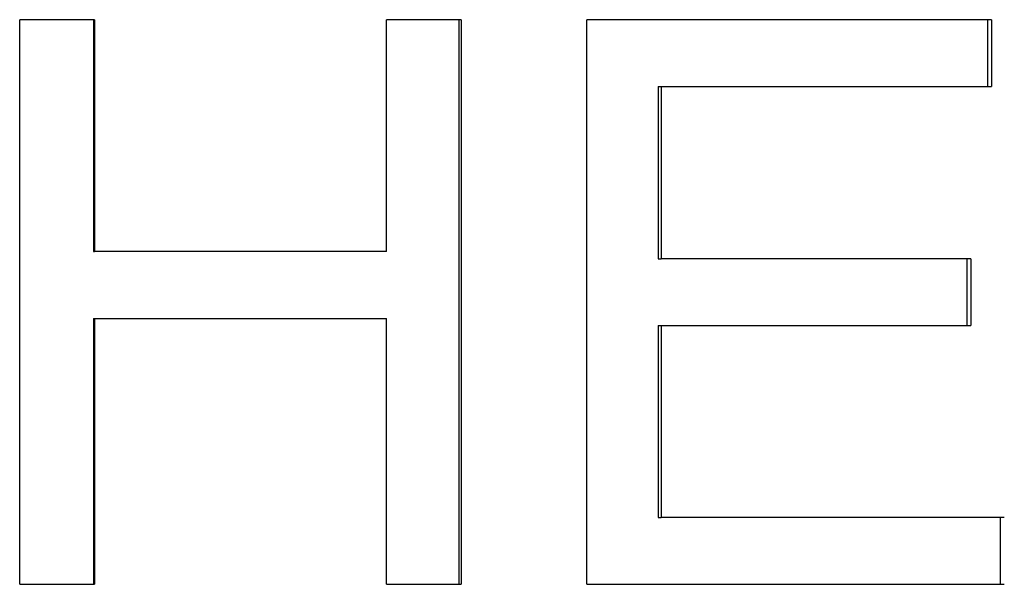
# Model space of a CAD drawing. Extents: x -5.4 to 5.4, y 0 to 11.
# Tile 9 of 11: x 0.12 to 0.539, y 5.904 to 6.144. Entities that reach past the tile are written whole.
import ezdxf

# ---------------------------------------------------------------- set-up
doc = ezdxf.new("R2010")
doc.units = 0
doc.header["$MEASUREMENT"] = 0
doc.layers.get('0').update_dxf_attribs({"linetype": 'CONTINUOUS'})

msp = doc.modelspace()

# ---------------------------------------------------------------- linework, layer by layer
for p, q in [((0.15204, 6.14428), (0.12025, 6.14428)), ((0.12025, 5.90428), (0.12025, 6.14428)), ((0.15204, 6.14428), (0.15204, 6.04568)), ((0.30783, 6.14428), (0.27614, 6.14428)), ((0.27614, 6.04568), (0.27614, 6.14428)), ((0.30783, 6.14428), (0.30783, 5.90428)), ((0.53312, 6.14428), (0.36112, 6.14428)), ((0.36112, 5.90428), (0.36112, 6.14428)), ((0.53312, 6.14428), (0.53312, 6.11592)), ((0.39148, 6.11592), (0.39273, 6.11592)), ((0.39273, 6.11592), (0.39273, 6.04257)), ((0.39273, 6.11592), (0.53312, 6.11592)), ((0.15156, 6.04568), (0.15204, 6.04568)), ((0.27614, 6.04568), (0.15204, 6.04568)), ((0.39148, 6.04257), (0.39273, 6.04257)), ((0.52429, 6.04257), (0.39273, 6.04257)), ((0.52429, 6.04257), (0.52429, 6.01422)), ((0.15156, 6.01733), (0.15204, 6.01733)), ((0.15204, 6.01733), (0.15204, 5.90428)), ((0.15204, 6.01733), (0.27614, 6.01733)), ((0.27614, 5.90428), (0.27614, 6.01733)), ((0.39148, 6.01422), (0.39273, 6.01422)), ((0.39273, 6.01422), (0.39273, 5.93263)), ((0.39273, 6.01422), (0.52429, 6.01422)), ((0.39148, 5.93263), (0.39273, 5.93263)), ((0.53853, 5.93263), (0.39273, 5.93263)), ((0.12025, 5.90428), (0.15204, 5.90428)), ((0.27614, 5.90428), (0.30783, 5.90428)), ((0.36112, 5.90428), (0.53853, 5.90428))]:
    msp.add_line(p, q)
for points in [[(0.15156, 6.14428), (0.15156, 6.11141), (0.15156, 6.07855), (0.15156, 6.04568)], [(0.30685, 6.14428), (0.30685, 6.06428), (0.30685, 5.98428), (0.30685, 5.90428)], [(0.39148, 6.11592), (0.39148, 6.09147), (0.39148, 6.06702), (0.39148, 6.04257)], [(0.15156, 6.01733), (0.15156, 5.97964), (0.15156, 5.94196), (0.15156, 5.90428)], [(0.39148, 6.01422), (0.39148, 5.98702), (0.39148, 5.95983), (0.39148, 5.93263)]]:
    msp.add_open_spline(points, degree=3)
for points, knots in [([(0.53143, 6.14428), (0.53143, 6.14349), (0.53143, 6.1427), (0.53143, 6.14192), (0.53143, 6.14113), (0.53143, 6.14034), (0.53143, 6.13955), (0.53143, 6.13916), (0.53143, 6.13877), (0.53143, 6.13837), (0.53143, 6.13758), (0.53143, 6.1368), (0.53143, 6.13601), (0.53143, 6.13562), (0.53143, 6.13522), (0.53143, 6.13483), (0.53143, 6.13404), (0.53143, 6.13325), (0.53143, 6.13246), (0.53143, 6.13207), (0.53143, 6.13168), (0.53143, 6.13128), (0.53143, 6.1305), (0.53143, 6.12971), (0.53143, 6.12892), (0.53143, 6.12853), (0.53143, 6.12813), (0.53143, 6.12774), (0.53143, 6.12656), (0.53143, 6.12538), (0.53143, 6.12419), (0.53143, 6.12144), (0.53143, 6.11868), (0.53143, 6.11592)], [0, 0, 0, 0, 0.00600152, 0.00600152, 0.00600152, 0.01200305, 0.01200305, 0.01200305, 0.01500381, 0.01500381, 0.01500381, 0.02100534, 0.02100534, 0.02100534, 0.0240061, 0.0240061, 0.0240061, 0.03000762, 0.03000762, 0.03000762, 0.03300838, 0.03300838, 0.03300838, 0.03900991, 0.03900991, 0.03900991, 0.04201067, 0.04201067, 0.04201067, 0.05101296, 0.05101296, 0.05101296, 0.07201829, 0.07201829, 0.07201829, 0.07201829]), ([(0.52262, 6.04257), (0.52262, 6.04178), (0.52262, 6.041), (0.52262, 6.04021), (0.52262, 6.03942), (0.52262, 6.03863), (0.52262, 6.03785), (0.52262, 6.03666), (0.52262, 6.03548), (0.52262, 6.0343), (0.52262, 6.03391), (0.52262, 6.03351), (0.52262, 6.03312), (0.52262, 6.03233), (0.52262, 6.03154), (0.52262, 6.03076), (0.52262, 6.03036), (0.52262, 6.02997), (0.52262, 6.02958), (0.52262, 6.02879), (0.52262, 6.028), (0.52262, 6.02721), (0.52262, 6.02682), (0.52262, 6.02643), (0.52262, 6.02603), (0.52262, 6.02524), (0.52262, 6.02446), (0.52262, 6.02367), (0.52262, 6.02328), (0.52262, 6.02288), (0.52262, 6.02249), (0.52262, 6.01973), (0.52262, 6.01697), (0.52262, 6.01422)], [0, 0, 0, 0, 0.00600152, 0.00600152, 0.00600152, 0.01200305, 0.01200305, 0.01200305, 0.02100534, 0.02100534, 0.02100534, 0.0240061, 0.0240061, 0.0240061, 0.03000762, 0.03000762, 0.03000762, 0.03300838, 0.03300838, 0.03300838, 0.03900991, 0.03900991, 0.03900991, 0.04201067, 0.04201067, 0.04201067, 0.0480122, 0.0480122, 0.0480122, 0.05101296, 0.05101296, 0.05101296, 0.07201829, 0.07201829, 0.07201829, 0.07201829]), ([(0.53682, 5.93263), (0.53682, 5.93184), (0.53682, 5.93106), (0.53682, 5.93027), (0.53682, 5.92948), (0.53682, 5.92869), (0.53682, 5.92791), (0.53682, 5.92751), (0.53682, 5.92712), (0.53682, 5.92673), (0.53682, 5.92594), (0.53682, 5.92515), (0.53682, 5.92436), (0.53682, 5.92397), (0.53682, 5.92357), (0.53682, 5.92318), (0.53682, 5.92239), (0.53682, 5.92161), (0.53682, 5.92082), (0.53682, 5.91964), (0.53682, 5.91846), (0.53682, 5.91727), (0.53682, 5.91609), (0.53682, 5.91491), (0.53682, 5.91373), (0.53682, 5.91058), (0.53682, 5.90743), (0.53682, 5.90428)], [0, 0, 0, 0, 0.00600152, 0.00600152, 0.00600152, 0.01200305, 0.01200305, 0.01200305, 0.01500381, 0.01500381, 0.01500381, 0.02100534, 0.02100534, 0.02100534, 0.0240061, 0.0240061, 0.0240061, 0.03000762, 0.03000762, 0.03000762, 0.03900991, 0.03900991, 0.03900991, 0.0480122, 0.0480122, 0.0480122, 0.07201829, 0.07201829, 0.07201829, 0.07201829])]:
    msp.add_open_spline(points, degree=3, knots=knots)

doc.saveas('drawing.dxf')
